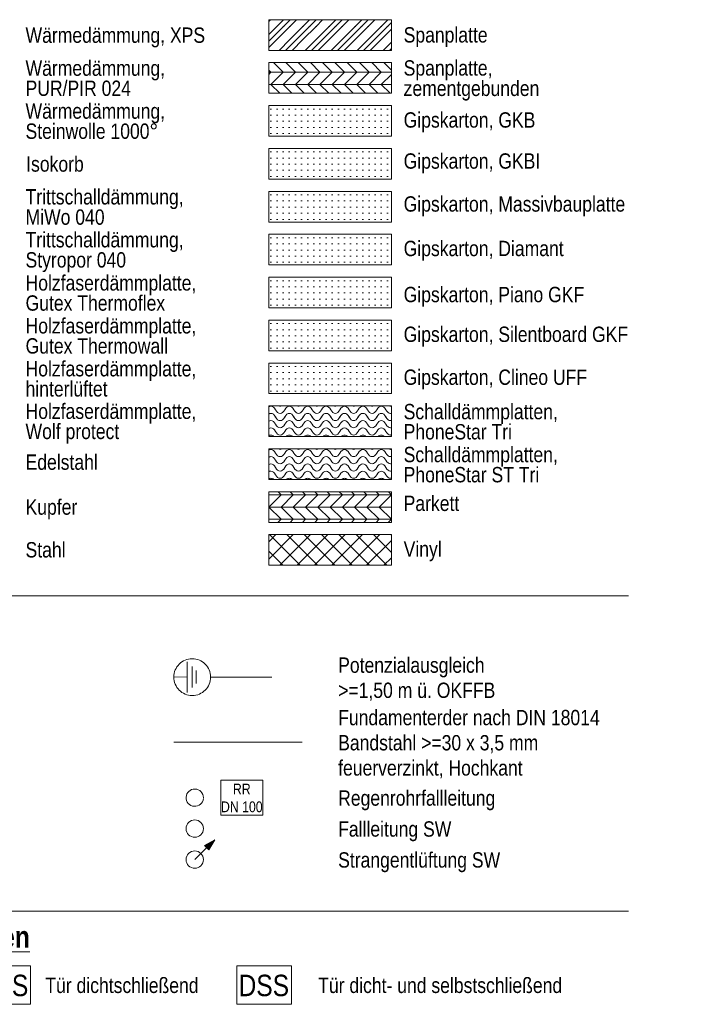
# Model space of a CAD drawing. Header units: metres. Extents: x -80 to 1923, y -189 to 69.
# Tile 230 of 256: x 1647.37 to 1652.77, y -182.55 to -174.52. Entities that reach past the tile are written whole.
import ezdxf

# ---------------------------------------------------------------- set-up
doc = ezdxf.new("R2010")
doc.units = ezdxf.units.M
doc.header["$MEASUREMENT"] = 0
doc.linetypes.add('Strichlinie weit', pattern=[0.529167, 0.3175, -0.211667])
for name, color, linetype in [('V-02_Legende_4_0', 7, 'Continuous'), ('V-02_Legende_4_@RL_252 Dämmung', 7, 'Continuous'), ('V-02_Legende_4_@RL_Layout Plankopf', 7, 'Continuous'), ('V-02_Legende_4_Neubau_@RL_252 Dämmung', 7, 'Continuous')]:
    doc.layers.add(name, color=color, linetype=linetype)
doc.styles.add('ERSTELLTER_STIL_1', font='ARIALN.TTF')
doc.styles.add('ERSTELLTER_STIL_2', font='ARIALN.TTF')
doc.linetypes.add('Unterbrechungslinie', pattern='A,0,[5,995_ARC_250 PAU_GR+SC_2607011.Shx,S=0.00015679,R=0,X=0,Y=0],-0.019756,0', length=0.019756)
pattern_1 = [(0, (1631.122386, -203.847624), (0, 0.05), [0, -0.05])]

# ---------------------------------------------------------------- blocks, each defined once
blk = doc.blocks.new('*X719', base_point=(1585.1381, -197.5233))
at = {"layer": 'V-02_Legende_4_Neubau_@RL_252 Dämmung', "color": 8, "linetype": 'Continuous', "lineweight": 18, "ltscale": 1000}
for centre, start_param, end_param in [((1649.4224, -178.1344), 0, 0.324246), ((1649.4224, -178.1344), 5.535732, 6.283185), ((1649.4974, -177.9138), 2.835922, 3.141593), ((1649.4974, -177.9138), 3.141593, 3.447263), ((1649.5724, -178.1344), 0, 0.747454), ((1649.5724, -178.1344), 5.535732, 6.283185), ((1649.6474, -177.9138), 2.835922, 3.141593), ((1649.6474, -177.9138), 3.141593, 3.447263), ((1649.7224, -178.1344), 0, 0.747454), ((1649.7224, -178.1344), 5.535732, 6.283185), ((1649.7974, -177.9138), 2.835922, 3.141593), ((1649.7974, -177.9138), 3.141593, 3.447263), ((1649.8724, -178.1344), 0, 0.747454), ((1649.8724, -178.1344), 5.535732, 6.283185), ((1649.9474, -177.9138), 2.835922, 3.141593), ((1649.9474, -177.9138), 3.141593, 3.447263), ((1650.0224, -178.1344), 0, 0.747454), ((1650.0224, -178.1344), 5.535732, 6.283185), ((1650.0974, -177.9138), 2.835922, 3.141593), ((1650.0974, -177.9138), 3.141593, 3.447263), ((1650.1724, -178.1344), 0, 0.747454), ((1650.1724, -178.1344), 5.535732, 6.283185), ((1650.2474, -177.9138), 2.835922, 3.141593), ((1650.2474, -177.9138), 3.141593, 3.447263), ((1650.3224, -178.1344), 0, 0.747454), ((1650.3224, -178.1344), 5.535732, 6.283185), ((1650.3974, -177.9138), 2.835922, 3.141593), ((1650.3974, -177.9138), 3.141593, 3.27659), ((1649.4224, -178.1932), 0, 0.324246), ((1649.4224, -178.1932), 5.535732, 6.283185), ((1649.4974, -177.9726), 2.394139, 3.141593), ((1649.4974, -178.0314), 2.394139, 3.141593), ((1649.4974, -177.9726), 3.141593, 3.889046), ((1649.4974, -178.0314), 3.141593, 3.889046), ((1649.5724, -178.1932), 0, 0.747454), ((1649.5724, -178.1932), 5.535732, 6.283185), ((1649.6474, -177.9726), 2.394139, 3.141593), ((1649.6474, -178.0314), 2.394139, 3.141593), ((1649.6474, -177.9726), 3.141593, 3.889046), ((1649.6474, -178.0314), 3.141593, 3.889046), ((1649.7224, -178.1932), 0, 0.747454), ((1649.7224, -178.1932), 5.535732, 6.283185), ((1649.7974, -177.9726), 2.394139, 3.141593), ((1649.7974, -178.0314), 2.394139, 3.141593), ((1649.7974, -177.9726), 3.141593, 3.889046), ((1649.7974, -178.0314), 3.141593, 3.889046), ((1649.8724, -178.1932), 0, 0.747454), ((1649.8724, -178.1932), 5.535732, 6.283185), ((1649.9474, -177.9726), 2.394139, 3.141593), ((1649.9474, -178.0314), 2.394139, 3.141593), ((1649.9474, -177.9726), 3.141593, 3.889046), ((1649.9474, -178.0314), 3.141593, 3.889046), ((1650.0224, -178.1932), 0, 0.747454), ((1650.0224, -178.1932), 5.535732, 6.283185), ((1650.0974, -177.9726), 2.394139, 3.141593), ((1650.0974, -178.0314), 2.394139, 3.141593), ((1650.0974, -177.9726), 3.141593, 3.889046), ((1650.0974, -178.0314), 3.141593, 3.889046), ((1650.1724, -178.1932), 0, 0.747454), ((1650.1724, -178.1932), 5.535732, 6.283185), ((1650.2474, -177.9726), 2.394139, 3.141593), ((1650.2474, -178.0314), 2.394139, 3.141593), ((1650.2474, -177.9726), 3.141593, 3.889046), ((1650.2474, -178.0314), 3.141593, 3.889046), ((1650.3224, -178.1932), 0, 0.747454), ((1650.3224, -178.1932), 5.535732, 6.283185), ((1650.3974, -177.9726), 2.394139, 3.141593), ((1650.3974, -178.0314), 2.394139, 3.141593), ((1650.3974, -177.9726), 3.141593, 3.27659), ((1649.4224, -178.2521), 0, 0.324246), ((1649.4224, -178.2521), 5.535732, 6.283185), ((1649.4974, -178.0902), 2.394139, 3.141593), ((1649.4974, -178.0902), 3.141593, 3.889046), ((1649.5724, -178.2521), 0, 0.747454), ((1649.5724, -178.2521), 5.535732, 6.283185), ((1649.6474, -178.0902), 2.394139, 3.141593), ((1649.6474, -178.0902), 3.141593, 3.889046), ((1649.7224, -178.2521), 0, 0.747454), ((1649.7224, -178.2521), 5.535732, 6.283185), ((1649.7974, -178.0902), 2.394139, 3.141593), ((1649.7974, -178.0902), 3.141593, 3.889046), ((1649.8724, -178.2521), 0, 0.747454), ((1649.8724, -178.2521), 5.535732, 6.283185), ((1649.9474, -178.0902), 2.394139, 3.141593), ((1649.9474, -178.0902), 3.141593, 3.889046), ((1650.0224, -178.2521), 0, 0.747454), ((1650.0224, -178.2521), 5.535732, 6.283185), ((1650.0974, -178.0902), 2.394139, 3.141593), ((1650.0974, -178.0902), 3.141593, 3.889046), ((1650.1724, -178.2521), 0, 0.747454), ((1650.1724, -178.2521), 5.535732, 6.283185), ((1650.2474, -178.0902), 2.394139, 3.141593), ((1650.2474, -178.0902), 3.141593, 3.889046), ((1650.3224, -178.2521), 0, 0.747454), ((1650.3224, -178.2521), 5.535732, 6.283185), ((1650.3974, -178.0902), 2.394139, 3.141593), ((1650.3974, -178.0314), 3.141593, 3.27659), ((1649.4224, -178.3109), 0, 0.324246), ((1649.4224, -178.3697), 0, 0.324246), ((1649.4224, -178.3109), 5.535732, 6.283185), ((1649.4224, -178.3697), 5.863129, 6.283185), ((1649.4974, -178.1491), 2.394139, 3.141593), ((1649.4974, -178.1491), 3.141593, 3.889046), ((1649.5724, -178.3109), 0, 0.747454), ((1649.5724, -178.3697), 0, 0.420057), ((1649.5724, -178.3109), 5.535732, 6.283185), ((1649.5724, -178.3697), 5.863129, 6.283185), ((1649.6474, -178.1491), 2.394139, 3.141593), ((1649.6474, -178.1491), 3.141593, 3.889046), ((1649.7224, -178.3109), 0, 0.747454), ((1649.7224, -178.3697), 0, 0.420057), ((1649.7224, -178.3109), 5.535732, 6.283185), ((1649.7224, -178.3697), 5.863129, 6.283185), ((1649.7974, -178.1491), 2.394139, 3.141593), ((1649.7974, -178.1491), 3.141593, 3.889046), ((1649.8724, -178.3109), 0, 0.747454), ((1649.8724, -178.3697), 0, 0.420057), ((1649.8724, -178.3109), 5.535732, 6.283185), ((1649.8724, -178.3697), 5.863129, 6.283185), ((1649.9474, -178.1491), 2.394139, 3.141593), ((1649.9474, -178.1491), 3.141593, 3.889046), ((1650.0224, -178.3109), 0, 0.747454), ((1650.0224, -178.3697), 0, 0.420057), ((1650.0224, -178.3109), 5.535732, 6.283185), ((1650.0224, -178.3697), 5.863129, 6.283185), ((1650.0974, -178.1491), 2.394139, 3.141593), ((1650.0974, -178.1491), 3.141593, 3.889046), ((1650.1724, -178.3109), 0, 0.747454), ((1650.1724, -178.3697), 0, 0.420057), ((1650.1724, -178.3109), 5.535732, 6.283185), ((1650.1724, -178.3697), 5.863129, 6.283185), ((1650.2474, -178.1491), 2.394139, 3.141593), ((1650.2474, -178.1491), 3.141593, 3.889046), ((1650.3224, -178.3109), 0, 0.747454), ((1650.3224, -178.3697), 0, 0.420057), ((1650.3224, -178.3109), 5.535732, 6.283185), ((1650.3224, -178.3697), 5.863129, 6.283185), ((1650.3974, -178.1491), 2.394139, 3.141593), ((1650.3974, -178.0902), 3.141593, 3.27659), ((1650.3974, -178.1491), 3.141593, 3.27659)]:
    blk.add_ellipse(centre, major_axis=(0, 0.1103), ratio=0.5, start_param=start_param, end_param=end_param, dxfattribs=at)
blk = doc.blocks.new('*X720', base_point=(1585.1381, -197.5233))
at = {"layer": 'V-02_Legende_4_Neubau_@RL_252 Dämmung', "color": 8, "linetype": 'Continuous', "lineweight": 18, "ltscale": 1000}
for centre, start_param, end_param in [((1649.4224, -177.7815), 0, 0.324246), ((1649.4224, -177.7815), 5.535732, 6.283185), ((1649.4974, -177.6196), 2.394139, 3.141593), ((1649.4974, -177.5608), 2.942787, 3.141593), ((1649.4974, -177.5608), 3.141593, 3.340399), ((1649.4974, -177.6196), 3.141593, 3.889046), ((1649.5724, -177.7815), 0, 0.747454), ((1649.5724, -177.7815), 5.535732, 6.283185), ((1649.6474, -177.6196), 2.394139, 3.141593), ((1649.6474, -177.5608), 2.942787, 3.141593), ((1649.6474, -177.5608), 3.141593, 3.340399), ((1649.6474, -177.6196), 3.141593, 3.889046), ((1649.7224, -177.7815), 0, 0.747454), ((1649.7224, -177.7815), 5.535732, 6.283185), ((1649.7974, -177.6196), 2.394139, 3.141593), ((1649.7974, -177.5608), 2.942787, 3.141593), ((1649.7974, -177.5608), 3.141593, 3.340399), ((1649.7974, -177.6196), 3.141593, 3.889046), ((1649.8724, -177.7815), 0, 0.747454), ((1649.8724, -177.7815), 5.535732, 6.283185), ((1649.9474, -177.6196), 2.394139, 3.141593), ((1649.9474, -177.5608), 2.942787, 3.141593), ((1649.9474, -177.5608), 3.141593, 3.340399), ((1649.9474, -177.6196), 3.141593, 3.889046), ((1650.0224, -177.7815), 0, 0.747454), ((1650.0224, -177.7815), 5.535732, 6.283185), ((1650.0974, -177.6196), 2.394139, 3.141593), ((1650.0974, -177.5608), 2.942787, 3.141593), ((1650.0974, -177.5608), 3.141593, 3.340399), ((1650.0974, -177.6196), 3.141593, 3.889046), ((1650.1724, -177.7815), 0, 0.747454), ((1650.1724, -177.7815), 5.535732, 6.283185), ((1650.2474, -177.6196), 2.394139, 3.141593), ((1650.2474, -177.5608), 2.942787, 3.141593), ((1650.2474, -177.5608), 3.141593, 3.340399), ((1650.2474, -177.6196), 3.141593, 3.889046), ((1650.3224, -177.7815), 0, 0.747454), ((1650.3224, -177.7815), 5.535732, 6.283185), ((1650.3974, -177.6196), 2.394139, 3.141593), ((1650.3974, -177.5608), 2.942787, 3.141593), ((1650.3974, -177.5608), 3.141593, 3.27659), ((1649.4224, -177.8403), 0, 0.324246), ((1649.4224, -177.8991), 0, 0.324246), ((1649.4224, -177.8403), 5.535732, 6.283185), ((1649.4224, -177.8991), 5.535732, 6.283185), ((1649.4974, -177.6785), 2.394139, 3.141593), ((1649.4974, -177.6785), 3.141593, 3.889046), ((1649.5724, -177.8403), 0, 0.747454), ((1649.5724, -177.8991), 0, 0.747454), ((1649.5724, -177.8403), 5.535732, 6.283185), ((1649.5724, -177.8991), 5.535732, 6.283185), ((1649.6474, -177.6785), 2.394139, 3.141593), ((1649.6474, -177.6785), 3.141593, 3.889046), ((1649.7224, -177.8403), 0, 0.747454), ((1649.7224, -177.8991), 0, 0.747454), ((1649.7224, -177.8403), 5.535732, 6.283185), ((1649.7224, -177.8991), 5.535732, 6.283185), ((1649.7974, -177.6785), 2.394139, 3.141593), ((1649.7974, -177.6785), 3.141593, 3.889046), ((1649.8724, -177.8403), 0, 0.747454), ((1649.8724, -177.8991), 0, 0.747454), ((1649.8724, -177.8403), 5.535732, 6.283185), ((1649.8724, -177.8991), 5.535732, 6.283185), ((1649.9474, -177.6785), 2.394139, 3.141593), ((1649.9474, -177.6785), 3.141593, 3.889046), ((1650.0224, -177.8403), 0, 0.747454), ((1650.0224, -177.8991), 0, 0.747454), ((1650.0224, -177.8403), 5.535732, 6.283185), ((1650.0224, -177.8991), 5.535732, 6.283185), ((1650.0974, -177.6785), 2.394139, 3.141593), ((1650.0974, -177.6785), 3.141593, 3.889046), ((1650.1724, -177.8403), 0, 0.747454), ((1650.1724, -177.8991), 0, 0.747454), ((1650.1724, -177.8403), 5.535732, 6.283185), ((1650.1724, -177.8991), 5.535732, 6.283185), ((1650.2474, -177.6785), 2.394139, 3.141593), ((1650.2474, -177.6785), 3.141593, 3.889046), ((1650.3224, -177.8403), 0, 0.747454), ((1650.3224, -177.8991), 0, 0.747454), ((1650.3224, -177.8403), 5.535732, 6.283185), ((1650.3224, -177.8991), 5.535732, 6.283185), ((1650.3974, -177.6785), 2.394139, 3.141593), ((1650.3974, -177.6196), 3.141593, 3.27659), ((1650.3974, -177.6785), 3.141593, 3.27659), ((1649.4224, -177.958), 0, 0.324246), ((1649.4224, -177.958), 5.535732, 6.283185), ((1649.4974, -177.7373), 2.394139, 3.141593), ((1649.4974, -177.7373), 3.141593, 3.889046), ((1649.5724, -177.958), 0, 0.747454), ((1649.5724, -177.958), 5.535732, 6.283185), ((1649.6474, -177.7373), 2.394139, 3.141593), ((1649.6474, -177.7373), 3.141593, 3.889046), ((1649.7224, -177.958), 0, 0.747454), ((1649.7224, -177.958), 5.535732, 6.283185), ((1649.7974, -177.7373), 2.394139, 3.141593), ((1649.7974, -177.7373), 3.141593, 3.889046), ((1649.8724, -177.958), 0, 0.747454), ((1649.8724, -177.958), 5.535732, 6.283185), ((1649.9474, -177.7373), 2.394139, 3.141593), ((1649.9474, -177.7373), 3.141593, 3.889046), ((1650.0224, -177.958), 0, 0.747454), ((1650.0224, -177.958), 5.535732, 6.283185), ((1650.0974, -177.7373), 2.394139, 3.141593), ((1650.0974, -177.7373), 3.141593, 3.889046), ((1650.1724, -177.958), 0, 0.747454), ((1650.1724, -177.958), 5.535732, 6.283185), ((1650.2474, -177.7373), 2.394139, 3.141593), ((1650.2474, -177.7373), 3.141593, 3.889046), ((1650.3224, -177.958), 0, 0.747454), ((1650.3224, -177.958), 5.535732, 6.283185), ((1650.3974, -177.7373), 2.394139, 3.141593), ((1650.3974, -177.7373), 3.141593, 3.27659), ((1649.4224, -178.0168), 0, 0.324246), ((1649.4224, -178.0168), 5.801916, 6.283185), ((1649.4974, -177.7961), 2.394139, 3.141593), ((1649.4974, -177.7961), 3.141593, 3.889046), ((1649.5724, -178.0168), 0, 0.481269), ((1649.5724, -178.0168), 5.801916, 6.283185), ((1649.6474, -177.7961), 2.394139, 3.141593), ((1649.6474, -177.7961), 3.141593, 3.889046), ((1649.7224, -178.0168), 0, 0.481269), ((1649.7224, -178.0168), 5.801916, 6.283185), ((1649.7974, -177.7961), 2.394139, 3.141593), ((1649.7974, -177.7961), 3.141593, 3.889046), ((1649.8724, -178.0168), 0, 0.481269), ((1649.8724, -178.0168), 5.801916, 6.283185), ((1649.9474, -177.7961), 2.394139, 3.141593), ((1649.9474, -177.7961), 3.141593, 3.889046), ((1650.0224, -178.0168), 0, 0.481269), ((1650.0224, -178.0168), 5.801916, 6.283185), ((1650.0974, -177.7961), 2.394139, 3.141593), ((1650.0974, -177.7961), 3.141593, 3.889046), ((1650.1724, -178.0168), 0, 0.481269), ((1650.1724, -178.0168), 5.801916, 6.283185), ((1650.2474, -177.7961), 2.394139, 3.141593), ((1650.2474, -177.7961), 3.141593, 3.889046), ((1650.3224, -178.0168), 0, 0.481269), ((1650.3224, -178.0168), 5.801916, 6.283185), ((1650.3974, -177.7961), 2.394139, 3.141593), ((1650.3974, -177.7961), 3.141593, 3.27659)]:
    blk.add_ellipse(centre, major_axis=(0, 0.1103), ratio=0.5, start_param=start_param, end_param=end_param, dxfattribs=at)

msp = doc.modelspace()

# ---------------------------------------------------------------- hatches: boundary and pattern name
at = {"layer": 'V-02_Legende_4_@RL_252 Dämmung', "linetype": 'Continuous', "lineweight": 18, "true_color": 0xa85100}
msp.add_hatch(color=34, dxfattribs=at).paths.add_polyline_path([(1648.9639, -181.2067), (1648.8802, -181.2549), (1648.9156, -181.2903)])
at = {"layer": 'V-02_Legende_4_Neubau_@RL_252 Dämmung', "linetype": 'Continuous', "lineweight": 18}
h = msp.add_hatch(dxfattribs=at)
h.set_pattern_fill('Metalle_SM_0004', color=8, style=0, pattern_type=2)
h.set_pattern_definition([(45, (1631.12239, -203.84762), (-0.106066, 0.106066), [0.15, 0]), (45, (1631.06935, -203.84762), (-0.106066, 0.106066), [0.15, 0]), (45, (1631.01632, -203.84762), (-0.106066, 0.106066), [0.15, 0])])
h.paths.add_polyline_path([(1649.4048, -174.519), (1649.4048, -174.769), (1650.4048, -174.769), (1650.4048, -174.519)])
h = msp.add_hatch(dxfattribs=at)
h.set_pattern_fill('Holz__Sperrholz_2_0004', color=8, style=0, pattern_type=2)
h.set_pattern_definition([(0, (1631.12239, -203.84762), (0, 0.1), []), (45, (1631.12239, -203.84762), (-0.2, 0.2), [0.1414214, -0.1414214]), (45, (1631.22239, -203.84762), (-0.2, 0.2), [0.1414214, -0.1414214]), (45, (1631.32239, -203.84762), (-0.2, 0.2), [0.1414214, -0.1414214]), (45, (1631.42239, -203.84762), (-0.2, 0.2), [0.1414214, -0.1414214]), (315, (1631.12239, -203.84762), (0.2, 0.2), [0.1414214, -0.1414214]), (315, (1631.22239, -203.84762), (0.2, 0.2), [0.1414214, -0.1414214]), (315, (1631.32239, -203.84762), (0.2, 0.2), [0.1414214, -0.1414214]), (315, (1631.42239, -203.84762), (0.2, 0.2), [0.1414214, -0.1414214])])
h.paths.add_polyline_path([(1649.4048, -174.869), (1649.4048, -175.119), (1650.4048, -175.119), (1650.4048, -174.869)])
h = msp.add_hatch(dxfattribs=at)
h.set_pattern_fill('Gipskarton_0004', color=8, style=0, pattern_type=2)
h.set_pattern_definition(pattern_1)
h.paths.add_polyline_path([(1649.4048, -175.219), (1649.4048, -175.469), (1650.4048, -175.469), (1650.4048, -175.219)])
h = msp.add_hatch(dxfattribs=at)
h.set_pattern_fill('Gipskarton_0004', color=8, style=0, pattern_type=2)
h.set_pattern_definition(pattern_1)
h.paths.add_polyline_path([(1649.4048, -175.569), (1649.4048, -175.819), (1650.4048, -175.819), (1650.4048, -175.569)])
h = msp.add_hatch(dxfattribs=at)
h.set_pattern_fill('Gipskarton_0004', color=8, style=0, pattern_type=2)
h.set_pattern_definition(pattern_1)
h.paths.add_polyline_path([(1649.4048, -175.919), (1649.4048, -176.169), (1650.4048, -176.169), (1650.4048, -175.919)])
h = msp.add_hatch(dxfattribs=at)
h.set_pattern_fill('Gipskarton_0004', color=8, style=0, pattern_type=2)
h.set_pattern_definition(pattern_1)
h.paths.add_polyline_path([(1649.4048, -176.269), (1649.4048, -176.519), (1650.4048, -176.519), (1650.4048, -176.269)])
h = msp.add_hatch(dxfattribs=at)
h.set_pattern_fill('Gipskarton_0004', color=8, style=0, pattern_type=2)
h.set_pattern_definition(pattern_1)
h.paths.add_polyline_path([(1649.4048, -176.619), (1649.4048, -176.869), (1650.4048, -176.869), (1650.4048, -176.619)])
h = msp.add_hatch(dxfattribs=at)
h.set_pattern_fill('Gipskarton_0004', color=8, style=0, pattern_type=2)
h.set_pattern_definition(pattern_1)
h.paths.add_polyline_path([(1649.4048, -176.969), (1649.4048, -177.219), (1650.4048, -177.219), (1650.4048, -176.969)])
h = msp.add_hatch(dxfattribs=at)
h.set_pattern_fill('Gipskarton_0004', color=8, style=0, pattern_type=2)
h.set_pattern_definition(pattern_1)
h.paths.add_polyline_path([(1649.4048, -177.569), (1650.4048, -177.569), (1650.4048, -177.319), (1649.4048, -177.319)])
h = msp.add_hatch(dxfattribs=at)
h.set_pattern_fill('Holz__Parkett_0004', color=8, style=0, pattern_type=2)
h.set_pattern_definition([(0, (1649.90481, -178.49398), (0, 0.1), []), (45, (1649.9048, -178.49398), (-0.2, 0.2), [0.14142, -0.14142]), (45, (1650.0048, -178.49398), (-0.2, 0.2), [0.14142, -0.14142]), (45, (1650.1048, -178.49398), (-0.2, 0.2), [0.14142, -0.14142]), (45, (1650.2048, -178.49398), (-0.2, 0.2), [0.14142, -0.14142]), (315, (1649.9048, -178.49398), (0.2, 0.2), [0.14142, -0.14142]), (315, (1650.0048, -178.49398), (0.2, 0.2), [0.14142, -0.14142]), (315, (1650.1048, -178.49398), (0.2, 0.2), [0.14142, -0.14142]), (315, (1650.2048, -178.49398), (0.2, 0.2), [0.14142, -0.14142])])
h.paths.add_polyline_path([(1649.4048, -178.369), (1649.4048, -178.619), (1650.4048, -178.619), (1650.4048, -178.369)])
h = msp.add_hatch(dxfattribs=at)
h.set_pattern_fill('Kunststoff_0004', color=8, style=0, pattern_type=2)
h.set_pattern_definition([(45, (1631.12239, -203.84762), (-0.07071068, 0.07071068), []), (135, (1631.12239, -203.84762), (0.07071068, 0.07071068), [])])
h.paths.add_polyline_path([(1649.4048, -178.969), (1650.4048, -178.969), (1650.4048, -178.719), (1649.4048, -178.719)])

# ---------------------------------------------------------------- linework, layer by layer
at = {"layer": 'V-02_Legende_4_@RL_252 Dämmung', "color": 7, "linetype": 'Continuous', "lineweight": 13, "ltscale": 1000}
for p, q in [((1652.3381, -179.2166), (1643.1881, -179.2166)), ((1643.1881, -181.7899), (1652.3381, -181.7899))]:
    msp.add_line(p, q, dxfattribs=at)
at = {"layer": 'V-02_Legende_4_@RL_252 Dämmung', "color": 114, "linetype": 'Strichlinie weit', "lineweight": 18, "ltscale": 20, "true_color": 0x00a851}
for p, q in [((1648.7405, -179.755), (1648.7405, -180.005)), ((1648.7805, -179.795), (1648.7805, -179.965)), ((1648.6305, -179.8796), (1648.7405, -179.88)), ((1648.813, -179.8275), (1648.813, -179.9325)), ((1648.9305, -179.882), (1649.4304, -179.882))]:
    msp.add_line(p, q, dxfattribs=at)
at = {"layer": 'V-02_Legende_4_@RL_252 Dämmung', "color": 12, "linetype": 'Unterbrechungslinie', "lineweight": 18, "ltscale": 1000, "true_color": 0xcd0000}
msp.add_line((1648.6305, -180.4109), (1649.6779, -180.4109), dxfattribs=at)
at = {"layer": 'V-02_Legende_4_@RL_252 Dämmung', "color": 140, "linetype": 'Continuous', "lineweight": 18, "ltscale": 1000, "true_color": 0x00b9ff}
for p, q in [((1649.3562, -180.7225), (1649.0136, -180.7225)), ((1649.0136, -180.7225), (1649.0136, -181.0059)), ((1649.3562, -181.0059), (1649.3562, -180.7225)), ((1649.0136, -181.0059), (1649.3562, -181.0059))]:
    msp.add_line(p, q, dxfattribs=at)
at = {"layer": 'V-02_Legende_4_@RL_252 Dämmung', "color": 34, "linetype": 'Continuous', "lineweight": 18, "ltscale": 1000, "true_color": 0xa85100}
for p, q in [((1648.9639, -181.2067), (1648.8802, -181.2549)), ((1648.9639, -181.2067), (1648.9156, -181.2903)), ((1648.8013, -181.3692), (1648.8979, -181.2726)), ((1648.9156, -181.2903), (1648.8802, -181.2549))]:
    msp.add_line(p, q, dxfattribs=at)
at = {"layer": 'V-02_Legende_4_@RL_252 Dämmung', "color": 114, "linetype": 'Strichlinie weit', "lineweight": 18, "ltscale": 20, "true_color": 0x00a851}
msp.add_circle((1648.7805, -179.8808), 0.15, dxfattribs=at)
at = {"layer": 'V-02_Legende_4_@RL_252 Dämmung', "color": 34, "linetype": 'Continuous', "lineweight": 18, "ltscale": 1000, "true_color": 0xa85100}
for centre in [(1648.8013, -181.1167), (1648.8013, -181.3692)]:
    msp.add_circle(centre, 0.0707, dxfattribs=at)
at = {"layer": 'V-02_Legende_4_@RL_252 Dämmung', "color": 140, "linetype": 'Continuous', "lineweight": 18, "ltscale": 1000, "true_color": 0x00b9ff}
msp.add_arc((1648.8013, -180.8642), 0.0707, 0, 354.63045, dxfattribs=at)
at = {"layer": 'V-02_Legende_4_@RL_Layout Plankopf', "color": 1, "linetype": 'Continuous', "lineweight": 18, "ltscale": 1000}
for p, q in [((1647.462, -182.2359), (1647.1507, -182.2359)), ((1647.462, -182.5494), (1647.462, -182.2359)), ((1649.59, -182.2359), (1649.1435, -182.2359)), ((1649.1435, -182.2359), (1649.1435, -182.5494)), ((1649.59, -182.5494), (1649.59, -182.2359)), ((1647.1507, -182.5494), (1647.462, -182.5494)), ((1649.1435, -182.5494), (1649.59, -182.5494))]:
    msp.add_line(p, q, dxfattribs=at)
at = {"layer": 'V-02_Legende_4_Neubau_@RL_252 Dämmung', "color": 7, "linetype": 'Continuous', "lineweight": 18, "ltscale": 1000, "flags": 128}
for points in [[(1649.4048, -174.519), (1650.4048, -174.519), (1650.4048, -174.769), (1649.4048, -174.769)], [(1649.4048, -174.869), (1650.4048, -174.869), (1650.4048, -175.119), (1649.4048, -175.119)], [(1649.4048, -175.219), (1650.4048, -175.219), (1650.4048, -175.469), (1649.4048, -175.469)], [(1649.4048, -175.569), (1650.4048, -175.569), (1650.4048, -175.819), (1649.4048, -175.819)], [(1649.4048, -175.919), (1650.4048, -175.919), (1650.4048, -176.169), (1649.4048, -176.169)], [(1649.4048, -176.269), (1650.4048, -176.269), (1650.4048, -176.519), (1649.4048, -176.519)], [(1649.4048, -176.619), (1650.4048, -176.619), (1650.4048, -176.869), (1649.4048, -176.869)], [(1649.4048, -176.969), (1650.4048, -176.969), (1650.4048, -177.219), (1649.4048, -177.219)], [(1649.4048, -177.569), (1650.4048, -177.569), (1650.4048, -177.319), (1649.4048, -177.319)], [(1649.4048, -177.669), (1650.4048, -177.669), (1650.4048, -177.919), (1649.4048, -177.919)], [(1649.4048, -178.019), (1650.4048, -178.019), (1650.4048, -178.269), (1649.4048, -178.269)], [(1649.4048, -178.369), (1650.4048, -178.369), (1650.4048, -178.619), (1649.4048, -178.619)], [(1649.4048, -178.969), (1650.4048, -178.969), (1650.4048, -178.719), (1649.4048, -178.719)]]:
    msp.add_lwpolyline(points, close=True, dxfattribs=at)

# ---------------------------------------------------------------- block references
at = {"layer": 'V-02_Legende_4_0', "color": 7, "linetype": 'Continuous', "lineweight": 13, "ltscale": 1000}
for name in ['*X720', '*X719']:
    msp.add_blockref(name, (1585.1381, -197.5233), dxfattribs=at)

# ---------------------------------------------------------------- texts
at = {"layer": 'V-02_Legende_4_@RL_252 Dämmung', "color": 7, "linetype": 'Continuous', "lineweight": 13, "char_height": 0.125, "style": 'ERSTELLTER_STIL_2'}
for s, insert, attachment_point in [('\\A1;{\\pql;\\fArial Narrow|b0|i0|c0|p0;\\W1.000000;Wärmedämmung\\fArial Narrow|b0|i0|c0|p0;\\W1.000000;,\\fArial Narrow|b0|i0|c0|p0;\\W1.000000; XPS}', (1647.4215, -174.7453), 7), ('\\A1;{\\pql;\\fArial Narrow|b0|i0|c0|p0;\\W1.000000;Spanplatte}', (1650.5048, -174.6614), 4), ('\\A1;{\\pql;\\fArial Narrow|b0|i0|c0|p0;\\W1.000000;Gipskarton, \\fArial Narrow|b0|i0|c0|p0;\\W1.000000;GKB}', (1650.5048, -175.4371), 7), ('\\A1;{\\pqr;\\fArial Narrow|b0|i0|c0|p0;\\W1.000000;Isokorb}', (1647.8961, -175.7602), 9), ('\\A1;{\\pql;\\fArial Narrow|b0|i0|c0|p0;\\W1.000000;Gipskarton, \\fArial Narrow|b0|i0|c0|p0;\\W1.000000;GKBI}', (1650.5048, -175.7718), 7), ('\\A1;{\\pql;\\fArial Narrow|b0|i0|c0|p0;\\W1.000000;Gipskarton, \\fArial Narrow|b0|i0|c0|p0;\\W1.000000;Massivbauplatte}', (1650.5048, -176.1222), 7), ('\\A1;{\\pql;\\fArial Narrow|b0|i0|c0|p0;\\W1.000000;Gipskarton, \\fArial Narrow|b0|i0|c0|p0;\\W1.000000;Diamant}', (1650.5048, -176.485), 7), ('\\A1;{\\pql;\\fArial Narrow|b0|i0|c0|p0;\\W1.000000;Gipskarton, \\fArial Narrow|b0|i0|c0|p0;\\W1.000000;Piano GKF}', (1650.5048, -176.8606), 7), ('\\A1;{\\pql;\\fArial Narrow|b0|i0|c0|p0;\\W1.000000;Gipskarton, \\fArial Narrow|b0|i0|c0|p0;\\W1.000000;Silentboard GKF}', (1650.5048, -177.185), 7), ('\\A1;{\\pql;\\fArial Narrow|b0|i0|c0|p0;\\W1.000000;Gipskarton, Clineo\\fArial Narrow|b0|i0|c0|p0;\\W1.000000; UFF}', (1650.5048, -177.535), 7), ('\\A1;{\\pql;\\fArial Narrow|b0|i0|c0|p0;\\W1.000000;Edelstahl}', (1647.4215, -178.1918), 7), ('\\A1;{\\pql;\\fArial Narrow|b0|i0|c0|p0;\\W1.000000;Parkett}', (1650.5048, -178.5277), 7), ('\\A1;{\\pql;\\fArial Narrow|b0|i0|c0|p0;\\W1.000000;Kupfer}', (1647.4215, -178.594), 7), ('\\A1;{\\pql;\\fArial Narrow|b0|i0|c0|p0;\\W1.000000;Stahl}', (1647.4215, -178.9067), 7), ('\\A1;{\\pql;\\fArial Narrow|b0|i0|c0|p0;\\W1.000000;Vinyl}', (1650.5048, -178.9364), 7), ('\\A1;{\\pql;\\fArial Narrow|b0|i0|c0|p0;\\W1.000000;Regenrohrfallleitung}', (1649.9707, -180.9672), 7), ('\\A1;{\\pql;\\fArial Narrow|b0|i0|c0|p0;\\W1.000000;Fallleitung SW}', (1649.9707, -181.2197), 7), ('\\A1;{\\pql;\\fArial Narrow|b0|i0|c0|p0;\\W1.000000;Strangentlüftung SW}', (1649.9707, -181.4722), 7)]:
    msp.add_mtext(s, dxfattribs=dict(at, insert=insert, attachment_point=attachment_point))
for s, insert, attachment_point, line_spacing_factor in [('\\A1;{\\pql;\\fArial Narrow|b0|i0|c0|p0;\\W1.000000;Wärmedämmung, \\P\\pql;\\fArial Narrow|b0|i0|c0|p0;\\W1.000000;PUR/PIR 024}', (1647.4215, -174.9971), 4, 0.787266), ('\\A1;{\\pql;\\fArial Narrow|b0|i0|c0|p0;\\W1.000000;Spanplatte, \\P\\pql;\\fArial Narrow|b0|i0|c0|p0;\\W1.000000;zementgebunden}', (1650.5048, -175.179), 7, 0.797907), ('\\A1;{\\pql;\\fArial Narrow|b0|i0|c0|p0;\\W1.000000;Wärmedämmung, \\P\\pql;\\fArial Narrow|b0|i0|c0|p0;\\W1.000000;Steinwolle 1000°}', (1647.4215, -175.3471), 4, 0.787266), ('\\A1;{\\pql;\\fArial Narrow|b0|i0|c0|p0;\\W1.000000;Trittschalldämmung, \\P\\pql;\\fArial Narrow|b0|i0|c0|p0;\\W1.000000;MiWo 040}', (1647.4215, -176.0471), 4, 0.793435), ('\\A1;{\\pql;\\fArial Narrow|b0|i0|c0|p0;\\W1.000000;Trittschalldämmung, \\P\\pql;\\fArial Narrow|b0|i0|c0|p0;\\W1.000000;Styropor 040}', (1647.4215, -176.4146), 4, 0.78896), ('\\A1;{\\pql;\\fArial Narrow|b0|i0|c0|p0;\\W1.000000;Holzfaserdämmplatte, \\P\\pql;\\fArial Narrow|b0|i0|c0|p0;\\W1.000000;Gutex Thermoflex}', (1647.4215, -176.894), 7, 0.787746), ('\\A1;{\\pql;\\fArial Narrow|b0|i0|c0|p0;\\W1.000000;Holzfaserdämmplatte, \\P\\pql;\\fArial Narrow|b0|i0|c0|p0;\\W1.000000;Gutex Thermowall}', (1647.4215, -177.244), 7, 0.787746), ('\\A1;{\\pql;\\fArial Narrow|b0|i0|c0|p0;\\W1.000000;Holzfaserdämmplatte, \\P\\pql;\\fArial Narrow|b0|i0|c0|p0;\\W1.000000;hinterlüftet}', (1647.4215, -177.594), 7, 0.787421), ('\\A1;{\\pql;\\fArial Narrow|b0|i0|c0|p0;\\W1.000000;Holzfaserdämmplatte, \\P\\pql;\\fArial Narrow|b0|i0|c0|p0;\\W1.000000;Wolf protect}', (1647.4215, -177.977), 7, 0.789193), ('\\A1;{\\pql;\\fArial Narrow|b0|i0|c0|p0;\\W1.000000;Schalldämmplatten, \\P\\pql;\\fArial Narrow|b0|i0|c0|p0;\\W1.000000;PhoneStar Tri}', (1650.5048, -177.944), 7, 0.78807), ('\\A1;{\\pql;\\fArial Narrow|b0|i0|c0|p0;\\W1.000000;Schalldämmplatten, \\P\\pql;\\fArial Narrow|b0|i0|c0|p0;\\W1.000000;PhoneStar ST Tri}', (1650.5048, -178.294), 7, 0.78807), ('\\A1;{\\pql;\\fArial Narrow|b0|i0|c0|p0;\\W1.000000;Potenzialausgleich \\P\\pql;\\fArial Narrow|b0|i0|c0|p0;\\W1.000000;>=1,50 m ü. OKFFB}', (1649.9707, -179.8973), 4, 0.985434), ('\\A1;{\\pql;\\fArial Narrow|b0|i0|c0|p0;\\W1.000000;Fundamenterder nach DIN 18014\\P\\pql;\\fArial Narrow|b0|i0|c0|p0;\\W1.000000;Bandstahl >=30 x 3,5 mm\\P\\pql;\\fArial Narrow|b0|i0|c0|p0;\\W1.000000;feuerverzinkt, Hochkant}', (1649.9707, -180.4276), 4, 0.985689)]:
    msp.add_mtext(s, dxfattribs=dict(at, insert=insert, attachment_point=attachment_point, line_spacing_factor=line_spacing_factor))
at = {"layer": 'V-02_Legende_4_@RL_252 Dämmung', "color": 140, "linetype": 'Continuous', "lineweight": 18, "true_color": 0x00b9ff, "insert": (1649.1849, -180.8669), "char_height": 0.0875, "attachment_point": 5, "line_spacing_factor": 0.992273, "style": 'ERSTELLTER_STIL_2'}
msp.add_mtext('\\A1;{\\pqc;\\fArial Narrow|b0|i0|c0|p0;\\W1.000000;RR\\P\\pqc;\\fArial Narrow|b0|i0|c0|p0;\\W1.000000;DN 100}', dxfattribs=at)
at = {"layer": 'V-02_Legende_4_@RL_Layout Plankopf', "color": 7, "linetype": 'Continuous', "lineweight": 13}
for s, insert, char_height, attachment_point, style in [('\\A1;{\\pql;\\fArial Narrow|b1|i0|c0|p0;\\L\\W1.000000;\\LB\\fArial Narrow|b1|i0|c0|p0;\\W1.000000;randschutztechnisch\\fArial Narrow|b1|i0|c0|p0;\\W1.000000; \\fArial Narrow|b1|i0|c0|p0;\\W1.000000;qualifizierte\\fArial Narrow|b1|i0|c0|p0;\\W1.000000; T\\fArial Narrow|b1|i0|c0|p0;\\W1.000000;üren}', (1643.5246, -181.9117), 0.175, 1, 'ERSTELLTER_STIL_1'), ('\\A1;{\\pql;\\fArial Narrow|b0|i0|c0|p0;\\W1.000000;Tür dicht\\fArial Narrow|b0|i0|c0|p0;\\W1.000000;schließend}', (1647.5827, -182.4589), 0.125, 7, 'ERSTELLTER_STIL_2'), ('\\A1;{\\pql;\\fArial Narrow|b0|i0|c0|p0;\\W1.000000;Tür dicht\\fArial Narrow|b0|i0|c0|p0;\\W1.000000;- und selbst\\fArial Narrow|b0|i0|c0|p0;\\W1.000000;schließend}', (1649.8078, -182.4589), 0.125, 7, 'ERSTELLTER_STIL_2')]:
    msp.add_mtext(s, dxfattribs=dict(at, insert=insert, char_height=char_height, attachment_point=attachment_point, style=style))
at = {"layer": 'V-02_Legende_4_@RL_Layout Plankopf', "color": 1, "linetype": 'Continuous', "lineweight": 18, "char_height": 0.175, "attachment_point": 7, "style": 'ERSTELLTER_STIL_2'}
for s, insert in [('\\A1;{\\pql;\\fArial Narrow|b0|i0|c0|p0;\\W1.000000;DS}', (1647.1657, -182.4856)), ('\\A1;{\\pql;\\fArial Narrow|b0|i0|c0|p0;\\W1.000000;D\\fArial Narrow|b0|i0|c0|p0;\\W1.000000;S\\fArial Narrow|b0|i0|c0|p0;\\W1.000000;S}', (1649.1585, -182.4856))]:
    msp.add_mtext(s, dxfattribs=dict(at, insert=insert))

doc.saveas('drawing.dxf')
